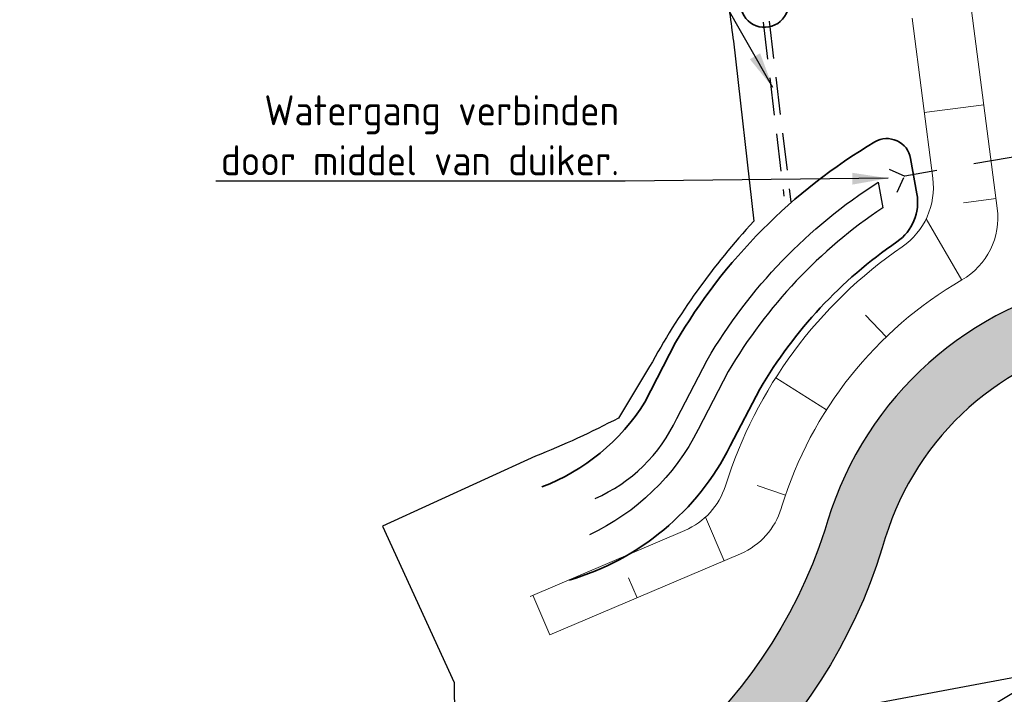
# Model space of a CAD drawing. Extents: x 100296 to 107772, y 404875 to 408930.
# Tile 45 of 97: x 102195 to 102236, y 406750 to 406778. Entities that reach past the tile are written whole.
import ezdxf

# ---------------------------------------------------------------- set-up
doc = ezdxf.new("R2010")
doc.units = 0
doc.linetypes.add('B0703', pattern=[4.6875, 3.125, -1.5625])
doc.linetypes.add('HIDDEN', pattern=[2, 1, -1])
doc.layers.add('b-we-gw-taludarcering_lang-g', color=2, linetype='Continuous', lineweight=18)
doc.layers.add('n-we-gw-grondwerk_watergang-g', color=170, linetype='Continuous', lineweight=35)
for name, color, linetype in [('c3d-alignment_labeling', 7, 'Continuous'), ('n-xx-gw-waterlijn-gd', 161, 'Continuous'), ('TDNA----_nw fietspad', 254, 'Continuous'), ('TDNL----_nw fietspad', 2, 'Continuous'), ('TDNL----_plangrens', 4, 'ENV-L14'), ('TDNL5200_duikers', 2, 'B0703'), ('TDNM----_maatvoering', 7, 'Continuous'), ('TTNM----_maatvoering', 7, 'Continuous')]:
    doc.layers.add(name, color=color, linetype=linetype)
doc.styles.add('ENV-P', font='ISOCP.SHX')
doc.linetypes.add('ENV-L14', pattern='A,12.5,-1.25,[144,env-shp.shx,S=0.125,R=0,X=0,Y=0.75],-1.25', length=15)
doc.dimstyles.new('ENVIRO1', dxfattribs={"dimtxt": 2.5, "dimasz": 1, "dimexe": 2.5, "dimexo": 2.5, "dimgap": 1.5, "dimtad": 1, "dimzin": 0, "dimdsep": 46, "dimtxsty": 'ENV-P', "dimblk": 'DIMENVIRO', "dimblk1": 'DOTENVIRO', "dimblk2": 'DOTENVIRO', "dimsah": 1, "dimcen": -3, "dimdle": 1.25, "dimse1": 1, "dimse2": 1, "dimclrd": 1, "dimclre": 1, "dimclrt": 2, "dimaunit": 1, "dimadec": 0, "dimazin": 0, "dimtfac": 0.9, "dimtix": 1, "dimtmove": 2, "dimatfit": 3, "dimldrblk": 'DOTENVIRO', "dimfxl": 1, "dimtolj": 1, "dimtzin": 0, "dimarcsym": 0})
doc.dimstyles.new('ENVIRO2', dxfattribs={"dimtxt": 2.5, "dimasz": 3, "dimexe": 2.5, "dimexo": 0.63, "dimgap": 1.5, "dimtad": 1, "dimzin": 0, "dimdsep": 46, "dimtxsty": 'ENV-P', "dimcen": 2.5, "dimse1": 1, "dimse2": 1, "dimclrd": 1, "dimclrt": 2, "dimadec": 0, "dimazin": 0, "dimtfac": 0.9, "dimtmove": 0, "dimatfit": 3, "dimfxl": 1, "dimtolj": 1, "dimtzin": 0, "dimarcsym": 0})

# ---------------------------------------------------------------- blocks, each defined once
blk = doc.blocks.new('DOTENVIRO')
at = {"color": 0}
for p, q in [((5.684341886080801e-14, -1.404000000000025), (5.684341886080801e-14, 1.404000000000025)), ((-1, 0), (5.684341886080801e-14, 0))]:
    blk.add_line(p, q, dxfattribs=at)
blk.add_lwpolyline([(-0.3419999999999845, 0, 0.6839999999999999, 0.6839999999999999, 1), (0.3419999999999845, 0, 0.6839999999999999, 0.6839999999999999, 1)], format="xyseb", close=True, dxfattribs=at)
blk = doc.blocks.new('*D2367')
at = {"layer": 'TDNM----_maatvoering', "color": 1, "lineweight": -2, "transparency": 16777216}
blk.add_arc((102252.014841, 406730.669057), 12.49395631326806, 102.8827833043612, 178.156168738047, dxfattribs=at)
at = {"layer": 'TDNM----_maatvoering', "color": 1, "lineweight": -2, "transparency": 16777216, "xscale": 0.5, "yscale": 0.5, "zscale": 0.5}
for p, rotation in [((102249.7187706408, 406742.9502216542), 11.73623688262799), ((102239.5212687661, 406730.5710917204), 269.3027151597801)]:
    blk.add_blockref('DOTENVIRO', p, dxfattribs=dict(at, rotation=rotation))
at = {"layer": 'TDNM----_maatvoering', "color": 2, "transparency": 16777216, "insert": (102241.1732534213, 406739.5883919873), "char_height": 1.25, "attachment_point": 5, "rotation": 50.55599206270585, "style": 'ENV-P'}
blk.add_mtext('\\A1;80°', dxfattribs=at)
blk = doc.blocks.new('DIMENVIRO')
at = {"color": 0}
for q in [(0, 0.5191081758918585), (0, -0.5191081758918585)]:
    blk.add_line((0, 0), q, dxfattribs=at)
at = {"color": 0, "linetype": 'ByBlock'}
blk.add_solid([(-1.00000000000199, -0.1666666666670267), (-1.00000000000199, 0.1666666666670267), (0, 0)], dxfattribs=at)

msp = doc.modelspace()

# ---------------------------------------------------------------- hatches: boundary and pattern name
at = {"layer": 'TDNA----_nw fietspad'}
h = msp.add_hatch(color=256, dxfattribs=at)
h.dxf.hatch_style = 1
edge = h.paths.add_edge_path()
edge.add_line((102213.3299995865, 406740.4460000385), (102212.8499349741, 406742.531057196))
edge.add_arc((102208.1461465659, 406762.960948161), 20.96440006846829, 282.9658514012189, 341.9577913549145)
edge.add_line((102228.0796979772, 406756.4679058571), (102228.192966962, 406756.8385102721))
edge.add_arc((102242.0667849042, 406752.6233974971), 14.50000000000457, 100.58969046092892, 163.1002850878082, ccw=False)
edge.add_line((102239.4020549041, 406766.8764397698), (102239.7288053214, 406766.9375285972))
edge.add_line((102239.7288053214, 406766.9375285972), (102240.051539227, 406764.4545498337))
edge.add_line((102240.051539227, 406764.4545498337), (102239.861491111, 406764.4190186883))
edge.add_arc((102242.0667849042, 406752.6233974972), 11.99999999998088, 100.5896904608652, 163.1097302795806)
edge.add_line((102230.5844296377, 406756.1098738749), (102230.4681945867, 406755.7295563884))
edge.add_arc((102209.3202284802, 406762.1930753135), 22.11365070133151, 280.446982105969, 343.0051120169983, ccw=False)
edge = h.paths.add_edge_path()
edge.add_line((102253.3240353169, 406769.4792748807), (102251.1166201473, 406769.0665794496))
edge.add_line((102251.1166201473, 406769.0665794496), (102251.8523288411, 406766.6608099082))
edge.add_line((102251.8523288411, 406766.6608099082), (102253.7834715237, 406767.0218537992))
edge.add_arc((102255.9887653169, 406755.226232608), 11.99999999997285, 29.553875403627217, 100.58969046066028, ccw=False)
edge.add_line((102266.4274727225, 406761.1451334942), (102272.0162877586, 406751.2885729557))
edge.add_arc((102291.1539180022, 406762.1398912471), 22.0000000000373, 209.5538754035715, 263.9361864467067)
edge.add_line((102288.8299248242, 406740.2629843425), (102290.655999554, 406740.0689996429))
edge.add_line((102290.655999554, 406740.0689996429), (102290.9132498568, 406742.49062505))
edge.add_line((102290.9132498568, 406742.49062505), (102289.0940149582, 406742.7489964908))
edge.add_arc((102291.1539180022, 406762.139891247), 19.49999999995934, 209.5538754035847, 263.9361864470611, ccw=False)
edge.add_line((102274.1910184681, 406752.521677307), (102268.6022034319, 406762.3782378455))
edge.add_arc((102255.9887653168, 406755.226232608), 14.50000000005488, 29.55387540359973, 100.5896904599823)

# ---------------------------------------------------------------- linework, layer by layer
at = {"layer": 'b-we-gw-taludarcering_lang-g'}
for p, q in [((102231.7111504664, 406777.8051502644), (102232.577649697, 406771.1386838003)), ((102234.7010968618, 406774.1975029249), (102232.2219519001, 406773.8752672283)), ((102235.2095143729, 406770.2859539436), (102233.8490142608, 406770.1091180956)), ((102233.7818657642, 406766.8926001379), (102232.3015911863, 406769.442092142)), ((102230.6387113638, 406764.5250425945), (102229.7729473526, 406765.4266831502)), ((102228.1455508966, 406761.4805559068), (102226.0362718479, 406762.8225501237)), ((102226.4441877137, 406757.9323011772), (102225.2606575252, 406758.3344907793)), ((102223.8873702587, 406755.1996425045), (102223.1133590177, 406757.0153880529)), ((102222.2556371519, 406756.4607097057), (102215.8145624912, 406753.7148978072)), ((102220.258839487, 406753.6528819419), (102219.9059415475, 406754.4807418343)), ((102216.6303087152, 406752.1061213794), (102215.9245387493, 406753.7617803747))]:
    msp.add_line(p, q, dxfattribs=at)
msp.add_lwpolyline([(102219.0771199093, 406847.7649136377), (102220.601672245, 406843.0736405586), (102222.0285505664, 406838.4174246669), (102223.3776355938, 406833.7380583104), (102224.6490268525, 406829.0352472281), (102225.8474812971, 406824.3029410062), (102226.9815309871, 406819.5403374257), (102228.0593476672, 406814.7500816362), (102229.0892138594, 406809.9347119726), (102229.121502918, 406809.776967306, -0.01468118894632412), (102232.104723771, 406792.6591278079), (102234.0083556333, 406779.4549538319, -0.003491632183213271), (102234.1903085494, 406778.1272918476), (102235.2622164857, 406769.8804862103, -0.3024198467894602), (102233.7917866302, 406766.8983557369, 0.1890225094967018), (102226.2948549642, 406757.4706880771), (102226.2655336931, 406757.3747519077, -0.2213177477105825), (102224.5729482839, 406755.4918889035), (102216.6303087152, 406752.1061213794)], format="xyb", dxfattribs=at)
for centre, radius, start, end in [((102229.602675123, 406770.751997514), 3.000000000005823, 304.5100193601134, 7.405768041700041), ((102242.0667867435, 406752.6234034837), 19.00000000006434, 124.5100341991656, 162.5505633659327), ((102221.0791838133, 406759.2204121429), 3.00000000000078, 293.0884143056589, 342.5505633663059)]:
    msp.add_arc(centre, radius, start, end, dxfattribs=at)
at = {"layer": 'c3d-alignment_labeling'}
msp.add_line((102188.9392597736, 406741.5590629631), (102252.8322078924, 406753.5044043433), dxfattribs=at)
at = {"layer": 'n-we-gw-grondwerk_watergang-g'}
for points in [[(102216.2948305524, 406758.2736808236, 0.1633645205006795), (102220.5781101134, 406761.7991881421), (102221.8666937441, 406764.2839054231, -0.1274363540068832), (102230.159520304, 406772.6439988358)], [(102231.654843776, 406771.9585676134), (102231.9162805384, 406770.4821475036, 0.1253880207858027)], [(102231.083110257, 406768.4874989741, 0.1089055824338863), (102225.3699375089, 406762.3505156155), (102224.1428934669, 406759.9844623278, -0.2084338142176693), (102217.4344513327, 406754.3917909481, -0.2084338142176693)]]:
    msp.add_lwpolyline(points, format="xyb", dxfattribs=at)
for centre, radius, start, end in [((102225.5706513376, 406778.4215456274), 1.001179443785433, 188.270576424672, 12.13705367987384), ((102230.6701622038, 406771.7842053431), 1, 10.041548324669, 120.7065958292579), ((102229.9469173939, 406770.1334229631), 2, 304.617590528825, 10.04154832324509)]:
    msp.add_arc(centre, radius, start, end, dxfattribs=at)
at = {"layer": 'n-xx-gw-waterlijn-gd', "ltscale": 0.1, "flags": 128}
msp.add_lwpolyline([(102218.509736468, 406757.7928276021, 0.184052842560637), (102221.915282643, 406761.1193963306), (102223.1809253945, 406763.5598777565, -0.1186120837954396), (102230.3061244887, 406770.9724542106), (102230.4957213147, 406769.9017380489, 0.1132673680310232), (102224.0567484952, 406763.0765537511), (102222.8064577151, 406760.6656748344, -0.1676259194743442), (102218.27436, 406756.275205, -0.2087045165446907)], format="xyb", dxfattribs=at)
at = {"layer": 'TDNL----_nw fietspad', "flags": 128}
for points in [[(102239.7288053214, 406766.9375285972), (102239.4020549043, 406766.8764397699, 0.278829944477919), (102228.207046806, 406756.884578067), (102228.0796979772, 406756.4679058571, -0.2889069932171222), (102210.882654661, 406742.1759152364)], [(102240.051539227, 406764.4545498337), (102239.8614911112, 406764.4190186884, 0.2787855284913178), (102230.5972383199, 406756.1517825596), (102230.4712397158, 406755.7395281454, -0.2800760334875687), (102213.3299995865, 406740.4460000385)]]:
    msp.add_lwpolyline(points, format="xyb", dxfattribs=at)
at = {"layer": 'TDNL----_plangrens', "flags": 128}
msp.add_lwpolyline([(100739.2868531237, 407413.0773053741, -0.1432469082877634), (100723.7505059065, 407449.3200165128, -0.2568120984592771), (100723.9835513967, 407450.242528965), (100744.9920477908, 407466.2935291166, -0.1251981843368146), (100746.6634251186, 407466.9877947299), (100748.1899174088, 407467.1455317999, -0.01662278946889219), (100754.0056960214, 407467.4961851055), (100782.8030322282, 407465.5632297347), (100787.8641580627, 407465.3278006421), (100792.8370493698, 407465.0799898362), (100797.811689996, 407464.8174513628), (100802.7858689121, 407464.5411216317), (100807.7589475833, 407464.2499274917), (100812.7317610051, 407463.9438225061), (100817.6680972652, 407463.6251443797), (100822.5624550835, 407463.2468726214), (100827.4874784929, 407462.7971868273), (100832.4530212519, 407462.323053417), (100837.4226759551, 407461.8336265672), (100842.4600490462, 407461.3224250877), (100847.5447173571, 407460.8846589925), (100852.5621043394, 407460.4996338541), (100857.533290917, 407460.1032007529), (100862.5042160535, 407459.6918343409), (100867.2382117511, 407459.2858319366), (100871.9553312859, 407458.5639368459), (100877.078042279, 407457.7462141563), (100882.1363853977, 407457.1618671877), (100887.2161081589, 407456.4459117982), (100892.3942575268, 407455.9770318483), (100897.3752654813, 407455.5257063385), (100902.3451225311, 407455.0603486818), (100907.3147194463, 407454.5799719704), (100912.2604228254, 407454.086932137), (100917.178769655, 407453.5502276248), (100922.0474471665, 407452.9690408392), (100926.8478419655, 407452.2864379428), (100931.7183452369, 407451.4539315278), (100936.7456725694, 407450.5791563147), (100941.7869863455, 407449.776890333), (100946.8921338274, 407448.9683506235), (100952.1632787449, 407448.3001682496), (100957.3130568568, 407447.8805397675), (100962.2599555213, 407447.4627667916), (100966.9927298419, 407447.0181454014), (100971.6817808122, 407446.291575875), (100976.5814389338, 407445.4305197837), (100981.545518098, 407444.5437624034), (100986.5249101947, 407443.6402677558), (100991.5265217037, 407442.7400149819), (100992.3333587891, 407435.38393353), (101010.6455710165, 407439.3630608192), (101044.608, 407446.751), (101045.548, 407451.865), (101045.7354354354, 407470.8379496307), (101152.2257843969, 407468.5625046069), (101153.7960364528, 407444.8260170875, -0.02213634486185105), (101223.7604701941, 407453.4844729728, -0.0320152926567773), (101250.5344253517, 407454.5246229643), (101283.1644786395, 407454.7245967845), (101303.2885377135, 407454.8723369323), (101377.7011879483, 407457.6710294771), (101383.5089184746, 407454.8009643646), (101393.9781071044, 407453.974314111, 0.01091316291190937), (101394.4342178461, 407453.9295895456), (101414.3606890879, 407452.4138897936), (101422.6562773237, 407452.0257574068), (101432.620022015, 407451.5395023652), (101442.5110057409, 407451.0191673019), (101452.4179969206, 407450.3344773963), (101462.4607899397, 407449.6344693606), (101472.5223603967, 407449.0541699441), (101482.5245291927, 407448.4987364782), (101492.4849881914, 407447.9379462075), (101497.4547572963, 407447.6349291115), (101502.4503100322, 407447.3324351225), (101507.4178843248, 407447.0408123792), (101512.3472164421, 407446.7396753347), (101517.2551360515, 407446.423848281), (101522.1406321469, 407446.0899934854), (101527.001880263, 407445.7337952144), (101531.8384783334, 407445.3509116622), (101536.6499650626, 407444.937429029), (101541.4354322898, 407444.4895336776), (101546.1914001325, 407444.003742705), (101550.8870594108, 407443.4773872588), (101555.4986560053, 407442.8825057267), (101560.0952950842, 407442.1788330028), (101564.7255050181, 407441.3903345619), (101569.3554112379, 407440.5346323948), (101573.9628026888, 407439.6157972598), (101578.5586664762, 407438.6239808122), (101583.1819581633, 407437.5629141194), (101587.7868530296, 407436.4731342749), (101592.3199716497, 407435.3317581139), (101596.555412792, 407434.1846924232), (101627.1282734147, 407423.6446025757), (101632.4705592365, 407440.4841093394), (101650.339, 407434.411), (101666.6740270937, 407429.3078135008), (101657.6655, 407400.472), (101662.6088926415, 407398.9277443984), (101669.2436173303, 407419.5996078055, -0.4160609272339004), (101672.4015920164, 407421.213914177), (101686.8188945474, 407416.5001712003), (101691.4771224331, 407415.0073440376), (101696.1218678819, 407413.5198355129), (101700.7739103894, 407412.0309332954), (101705.4212743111, 407410.5441240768), (101710.0094546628, 407409.0586213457), (101714.5277926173, 407407.5101889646), (101719.0321050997, 407405.8844818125), (101723.522608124, 407404.1914698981), (101728.0310462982, 407402.4187230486), (101732.5468123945, 407400.6291159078), (101737.000462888, 407398.7995685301), (101741.4224732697, 407396.9056480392), (101745.8116049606, 407394.9519059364), (101750.1403689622, 407392.9356199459), (101754.441560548, 407390.8150480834), (101758.8122705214, 407388.5970964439), (101765.2851688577, 407385.3567358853), (101767.3039443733, 407384.3087319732, -0.3046151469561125), (101772.6553310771, 407374.5268600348, -0.000684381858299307), (101772.6576419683, 407374.5116243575, 0.06840167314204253), (101773.463728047, 407363.7446950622, -0.1929248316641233), (101772.2061085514, 407356.4116812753), (101761.3632122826, 407339.3168412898), (101767.9374814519, 407334.7351309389), (101793.5700687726, 407316.4915473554), (101804.7799126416, 407330.0685015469, -0.2278404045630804), (101810.7541325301, 407332.624157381, 0.0513531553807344), (101821.4791772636, 407333.2555937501, -0.1888825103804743), (101826.8280306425, 407332.1046559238), (101836.3172867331, 407325.8153332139, -0.0242377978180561), (101846.0771515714, 407317.5519636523), (101847.5256161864, 407316.0002340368), (101850.7438391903, 407312.4602044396), (101853.9160644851, 407308.8804043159), (101857.0392437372, 407305.2631292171), (101860.1122137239, 407301.6076019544), (101862.9283071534, 407298.166473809), (101916.7725156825, 407216.9823138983), (101968.2095316, 407134.085549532), (101972.0680222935, 407127.4044557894), (101996.3016819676, 407098.1006054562), (102005.3636419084, 407086.7923990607), (102008.4455566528, 407082.8770219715), (102011.5312600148, 407078.9154207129), (102014.7330905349, 407074.9868383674), (102018.0273461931, 407071.2001643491), (102021.213875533, 407067.3811769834), (102024.4343625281, 407063.5107446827), (102027.7920052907, 407059.7018421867), (102031.2060533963, 407056.0451865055), (102034.4701153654, 407052.2660668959), (102037.8950437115, 407048.5364918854), (102041.3242290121, 407044.8809278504), (102044.6892805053, 407041.1927022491), (102048.062628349, 407037.4909567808), (102051.4265681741, 407033.7851454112), (102054.7863551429, 407030.0660903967), (102058.1700042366, 407026.3527772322), (102061.6430361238, 407022.5865128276), (102065.4236075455, 407019.1085134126), (102069.0570478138, 407015.6252103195), (102072.7371080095, 407012.1764129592), (102076.3084791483, 407008.7003393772), (102079.8032150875, 407005.1167932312), (102083.4107446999, 407001.4937230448), (102087.2288076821, 406998.0618074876), (102090.9768445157, 406994.6662037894), (102094.6957694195, 406991.2762417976), (102098.3172932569, 406987.8248914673), (102101.9037628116, 406984.3152863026), (102105.514434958, 406980.7606320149), (102109.2436806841, 406977.2846959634), (102112.9614025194, 406973.8682140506), (102116.5968847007, 406970.4177357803), (102120.1900888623, 406966.9185457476), (102123.7636938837, 406963.3923458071), (102127.3186001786, 406959.8446940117), (102130.8673184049, 406956.2858512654), (102134.3984696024, 406952.7324721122), (102137.8703518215, 406949.134502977), (102141.3392761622, 406945.5154070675), (102144.7916693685, 406941.8925993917), (102148.2066380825, 406938.2847015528), (102151.591264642, 406934.7038003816), (102154.9179764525, 406931.144410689), (102158.1663152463, 406927.571607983), (102161.3633685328, 406923.9946696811), (102164.4951998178, 406920.416269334), (102167.5444855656, 406916.8255081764), (102170.5009577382, 406913.2067352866), (102173.3746593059, 406909.5538928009), (102176.1911296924, 406905.8458702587), (102178.9661418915, 406902.1023029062), (102181.6576957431, 406898.3156077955), (102184.2475456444, 406894.4584023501), (102186.7626818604, 406890.5330235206), (102189.2210549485, 406886.5538268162), (102191.6193578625, 406882.5586534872), (102193.872053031, 406878.489748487), (102196.0601617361, 406874.3484781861), (102198.2099117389, 406870.1715401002), (102200.3067599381, 406865.9744227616), (102202.2400386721, 406861.9103414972), (102208.465244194, 406847.878116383), (102209.6121585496, 406844.5372614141), (102211.0649557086, 406840.0639923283), (102212.4430000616, 406835.5671323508), (102213.7459257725, 406831.0478718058), (102214.9747002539, 406826.502697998), (102216.1359940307, 406821.9171271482), (102217.2390980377, 406817.2844843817), (102218.2915979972, 406812.6067463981), (102219.3011634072, 406807.8862975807), (102219.3246354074, 406807.7716276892, -0.01468118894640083), (102222.2070547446, 406791.2321912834), (102224.1106866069, 406778.0280173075, -0.003491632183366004), (102224.2736762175, 406776.8387255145), (102225.1210636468, 406769.3400668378, 0.06164122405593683), (102220.7860359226, 406763.286188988), (102219.487004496, 406761.1443225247, -0.02894925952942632), (102216.0281873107, 406759.5540853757), (102209.6612383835, 406756.6434481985), (102212.6380790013, 406750.1316808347), (102212.77, 406736.71, 0.1949923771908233), (102231.938, 406746.034, -0.1182563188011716), (102234.9904854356, 406749.1419155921, -0.1890750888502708), (102261.2598711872, 406754.0644418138, -0.1534905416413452), (102274.9210317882, 406742.5228634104, 0.1862880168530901), (102288.2419999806, 406736.7960004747), (102295.5075904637, 406736.4679397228), (102295.097, 406742.8529999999), (102293.275, 406749.549), (102279.2849996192, 406779.295000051), (102275.5991873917, 406787.1777848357), (102279.4587552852, 406788.9459752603), (102271.4026836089, 406806.5311529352), (102262.4540478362, 406826.0646631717), (102245.515, 406863.059), (102225.87, 406905.623), (102192.8063339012, 406977.3803082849), (102173.546, 407019.093), (102144.190463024, 407082.7360132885), (102101.988, 407174.612), (102101.566, 407175.532), (102070.4468670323, 407156.0684514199), (102058.354, 407182.319), (102047.5404334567, 407175.6813301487), (102037.7386760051, 407186.3790545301), (102032.8737539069, 407192.2988376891), (102029.2553724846, 407196.1383378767), (102025.8279523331, 407199.7673564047), (102022.4062014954, 407203.4489770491), (102018.9034408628, 407207.134564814), (102015.3890318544, 407210.7857540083), (102011.8287798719, 407214.4412381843), (102008.1815634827, 407218.0760114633), (102004.4896749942, 407221.6385286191), (102000.8430871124, 407225.1065726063), (101997.2583547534, 407228.5940823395), (101993.6283724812, 407232.1221065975), (101989.9613858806, 407235.6453382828), (101986.2873501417, 407239.1387797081), (101982.6180170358, 407242.6254234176), (101978.9227459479, 407246.1111594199), (101975.2116158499, 407249.5827576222), (101971.5104913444, 407253.0219196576), (101967.8468065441, 407256.4561304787), (101964.1903220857, 407259.9111417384), (101960.5379165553, 407263.3704358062), (101956.9739235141, 407266.7716227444), (101953.5361971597, 407270.2429437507), (101950.0223833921, 407273.8632493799), (101946.432497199, 407277.4473754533), (101942.9088871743, 407281.0001411), (101939.3637674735, 407284.6020653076), (101935.7444445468, 407288.2470343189), (101932.0719089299, 407291.84784094), (101928.4193473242, 407295.4278545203), (101924.8128497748, 407298.9440535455), (101921.30469434, 407302.5331047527), (101917.6952811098, 407306.2387222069), (101913.9598197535, 407309.9643887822), (101910.1561761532, 407313.5973941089), (101906.3701413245, 407317.1734101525), (101902.5633412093, 407320.7294047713), (101898.7350089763, 407324.2754705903), (101894.865215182, 407327.7956235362), (101890.9789067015, 407331.2677026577), (101887.0921628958, 407334.7055557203), (101883.2156468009, 407338.1024407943), (101879.3478150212, 407341.5102690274), (101875.4341977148, 407344.9108836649), (101871.6187293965, 407348.184528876), (101855.5945381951, 407362.908615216, -0.252732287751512), (101854.8189997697, 407365.1540433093, 0.1219095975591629), (101853.160822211, 407385.8155261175, 0.02555492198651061), (101852.3532278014, 407387.9817338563, 0.410588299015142), (101795.9860066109, 407410.5048574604, -0.1781397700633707), (101793.686296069, 407410.6348985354), (101790.4019609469, 407411.668594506), (101780.4093043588, 407411.564745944), (101774.5637554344, 407415.6563702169), (101770.1026121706, 407418.4881787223), (101765.7700462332, 407421.1949870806), (101761.4530778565, 407423.9068112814), (101757.1010279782, 407426.6240563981), (101752.7171137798, 407429.3322341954), (101748.2987497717, 407432.0176099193), (101743.8583449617, 407434.6670367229), (101739.4028961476, 407437.2885627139), (101734.9258776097, 407439.8847577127), (101730.4282281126, 407442.4560645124), (101725.9088968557, 407445.0029430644), (101721.3234984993, 407447.5493291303), (101716.643072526, 407450.0290661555), (101711.9138482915, 407452.4146030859), (101707.14254933, 407454.7043808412), (101702.3382069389, 407456.8998975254), (101697.3802279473, 407459.0647878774), (101685.0442659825, 407463.694816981, -0.1468987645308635), (101683.5931488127, 407464.9576400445), (101689.2460461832, 407482.7452718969), (101683.8929278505, 407484.4217690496), (101690.3095472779, 407504.9613563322), (101682.1033402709, 407507.9069741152), (101666.1502361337, 407456.9244774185), (101657.685, 407459.121), (101639.766, 407464.547), (101639.6848731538, 407464.286037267), (101635.455, 407465.601), (101641.2368877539, 407483.1673876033), (101645.3070783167, 407495.5333393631), (101642.08, 407496.719), (101607.129, 407511.646), (101612.392, 407526.001), (101581.9927761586, 407524.6711243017), (101579.507, 407517.488), (101575.394, 407510.198), (101573.121, 407508.777), (101557.269, 407506.807), (101530.824, 407506.206), (101519.057, 407505.9295), (101507.29, 407505.653), (101484.731, 407504.656), (101459.4970002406, 407502.9339999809), (101427.265, 407501.014), (101421.153, 407500.943), (101415.041, 407500.872), (101396.604, 407500.255), (101374.489, 407495.756), (101364.292, 407497.12), (101352.064, 407497.113), (101349.584, 407498.703), (101347.492, 407498.976), (101346.248, 407498.39), (101332.711, 407497.804), (101330.029, 407500.122), (101327.997, 407500.331), (101324.518, 407498.84), (101295.0025000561, 407497.5727500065), (101253.763, 407494.725), (101210.4137285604, 407493.4934766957), (101206.7884684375, 407493.7309266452), (101197.0638609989, 407494.5303303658), (101185.9039147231, 407498.0142404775), (101174.0331793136, 407511.4702623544), (101174.4546239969, 407521.5211993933), (101154.6252836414, 407522.2652829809), (101154.2083935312, 407511.1554345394), (101154.051, 407506.961), (101128.647, 407505.961), (101129.0380046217, 407486.7394898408), (101083.0871679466, 407487.8812979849), (101045.9118887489, 407488.6992458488), (101046.3370769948, 407524.6601912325), (101018.1971858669, 407520.3057887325), (101013.5162212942, 407520.0233946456), (101008.5055510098, 407519.6889133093), (101003.3278527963, 407519.3714202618), (100998.0189341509, 407518.7722314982), (100992.8767621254, 407518.0417143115), (100987.8311479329, 407517.2949666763), (100982.8743091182, 407516.548258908), (100977.9756107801, 407515.9011969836), (100973.021429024, 407515.3099810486), (100968.0356534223, 407514.7297814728), (100963.0642501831, 407514.1713638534), (100958.0894396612, 407513.6461830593), (100953.0187230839, 407513.1257647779), (100947.9025235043, 407512.5016955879), (100942.8965042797, 407511.8459516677), (100937.9354207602, 407511.2501073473), (100932.945616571, 407510.6656230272), (100927.9678885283, 407510.097328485), (100923.118977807, 407509.573647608), (100918.2623512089, 407509.2318318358), (100913.264804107, 407508.8949604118), (100908.2712983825, 407508.5623464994), (100903.2814429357, 407508.2379132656), (100898.2969714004, 407507.9285830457), (100893.3127863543, 407507.634024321), (100888.335696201, 407507.3546192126), (100883.3395973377, 407507.0980498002), (100878.1677554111, 407506.8208152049), (100872.9150871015, 407506.3168428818), (100867.8334380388, 407505.7110839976), (100863.070008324, 407505.1637142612), (100858.3301173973, 407504.9165309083), (100853.3688178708, 407504.7007340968), (100848.3866447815, 407504.4989376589), (100843.338585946, 407504.3095797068), (100838.2504970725, 407504.0439332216), (100833.2277906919, 407503.7446781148), (100828.2439887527, 407503.4625895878), (100823.2604741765, 407503.1953667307), (100818.3258485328, 407502.9454707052), (100813.4190250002, 407502.775390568), (100808.4645068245, 407502.6531743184), (100803.4839859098, 407502.5451432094), (100798.5037448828, 407502.4519455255), (100793.5217865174, 407502.3735497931), (100789.3470216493, 407502.3180645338, -0.01241394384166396), (100787.9797520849, 407502.3419967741), (100756.1665438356, 407501.1664304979, -0.2041488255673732), (100733.4635350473, 407510.6820490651, 0.4726042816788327), (100669.2085629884, 407512.9869992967, -0.1892506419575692), (100667.842368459, 407512.2877777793), (100642.4923923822, 407510.2000546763), (100642.1924592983, 407512.8714210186), (100631.0883577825, 407512.6136525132, -0.01041102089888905), (100621.579562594, 407512.591199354), (100613.9257211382, 407512.724990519), (100603.9295775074, 407512.9084297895), (100593.9312608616, 407513.0919079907), (100583.9329442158, 407513.2753861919), (100573.9346275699, 407513.4588643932), (100563.9363109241, 407513.6423425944), (100553.9379942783, 407513.8258207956), (100548.9388359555, 407513.9175598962), (100543.9396776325, 407514.0092989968), (100538.9405193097, 407514.1010380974), (100533.9413609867, 407514.192777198), (100523.943044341, 407514.3762553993), (100513.9447276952, 407514.5597336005), (100503.9464110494, 407514.7432118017), (100493.9480943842, 407514.9266900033), (100483.9487675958, 407515.1101867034), (100473.9326938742, 407515.2932313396), (100453.4691547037, 407515.6471500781, 0.03070555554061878), (100439.2612938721, 407515.0201980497), (100391.2823731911, 407509.0467019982), (100383.0104473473, 407506.9291155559), (100371.0620297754, 407505.8856489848), (100362.02, 407505.096), (100330.373, 407500), (100299.9108642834, 407493.9015717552), (100308.1638358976, 407454.1758354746), (100345.8670108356, 407460.7626251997), (100370.687, 407465.099), (100400, 407467.735), (100436.284, 407469.121), (100480.738, 407467.998), (100527.748, 407460.884), (100583.384, 407446.232), (100637.584, 407424.585), (100688.405, 407397.253), (100715.467, 407378.851), (100722.6490746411, 407379.9424874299), (100725.1059398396, 407378.111884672), (100734.5947126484, 407380.5295391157), (100753.2682522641, 407385.5147464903), (100765.323, 407388.29), (100752.0680625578, 407397.5410917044)], format="xyb", close=True, dxfattribs=at)
at = {"layer": 'TDNL5200_duikers', "ltscale": 0.5}
for points in [[(102225.5075377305, 406777.6392845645), (102226.3796321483, 406770.3822423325)], [(102225.7615249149, 406777.6711489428), (102226.6657405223, 406770.146813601)]]:
    msp.add_lwpolyline(points, dxfattribs=at)
at = {"layer": 'TDNL5200_duikers', "flags": 128}
msp.add_lwpolyline([(102260.4478762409, 406776.3079716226), (102231.4122597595, 406771.2255659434)], dxfattribs=at)
at = {"layer": 'TDNL5200_duikers', "linetype": 'HIDDEN', "flags": 128}
for points in [[(102230.7663371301, 406771.51123662), (102231.4122597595, 406771.2255659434)], [(102231.095737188, 406770.55451121), (102231.3737704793, 406771.1692482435)]]:
    msp.add_lwpolyline(points, dxfattribs=at)

# ---------------------------------------------------------------- texts
at = {"layer": 'TTNM----_maatvoering', "color": 2, "insert": (102219.513600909, 406771.2563643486), "char_height": 1.25, "attachment_point": 9, "style": 'ENV-P'}
msp.add_mtext('\\A1;Watergang verbinden \\Pdoor middel van duiker.', dxfattribs=at)

# ---------------------------------------------------------------- dimensions: what is measured, and where the dimension line sits
at = {"layer": 'TDNM----_maatvoering'}
dim = msp.add_angular_dim_2l(base=(102244.4593478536, 406740.6196081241), line1=((102252.014841, 406730.669057), (102202.165037, 406730.278172)), line2=((102252.014841, 406730.669057), (102247.9173657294, 406752.5855319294)), dimstyle='ENVIRO1', override={"dimscale": 0.5}, dxfattribs=at)
dim.commit()
dim.dimension.update_dxf_attribs({"geometry": '*D2367', "text_midpoint": (102241.1732534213, 406739.5883919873), "dimtype": 162})

# ---------------------------------------------------------------- leaders
at = {"layer": 'TTNM----_maatvoering', "annotation_type": 0, "has_hookline": 1, "hookline_direction": 1}
for points, text_width in [([(102225.9160704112, 406774.9127308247), (102221.2680417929, 406783.0531600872), (102219.7680417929, 406783.0531600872)], 19.25312500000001), ([(102230.7242526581, 406771.1312218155), (102219.763600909, 406771.0063643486)], 16.79530460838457)]:
    msp.add_leader(points, dimstyle='ENVIRO2', override={"dimscale": 0.5, "dimgap": 0.5}, dxfattribs=dict(at, text_width=text_width))

doc.saveas('drawing.dxf')
